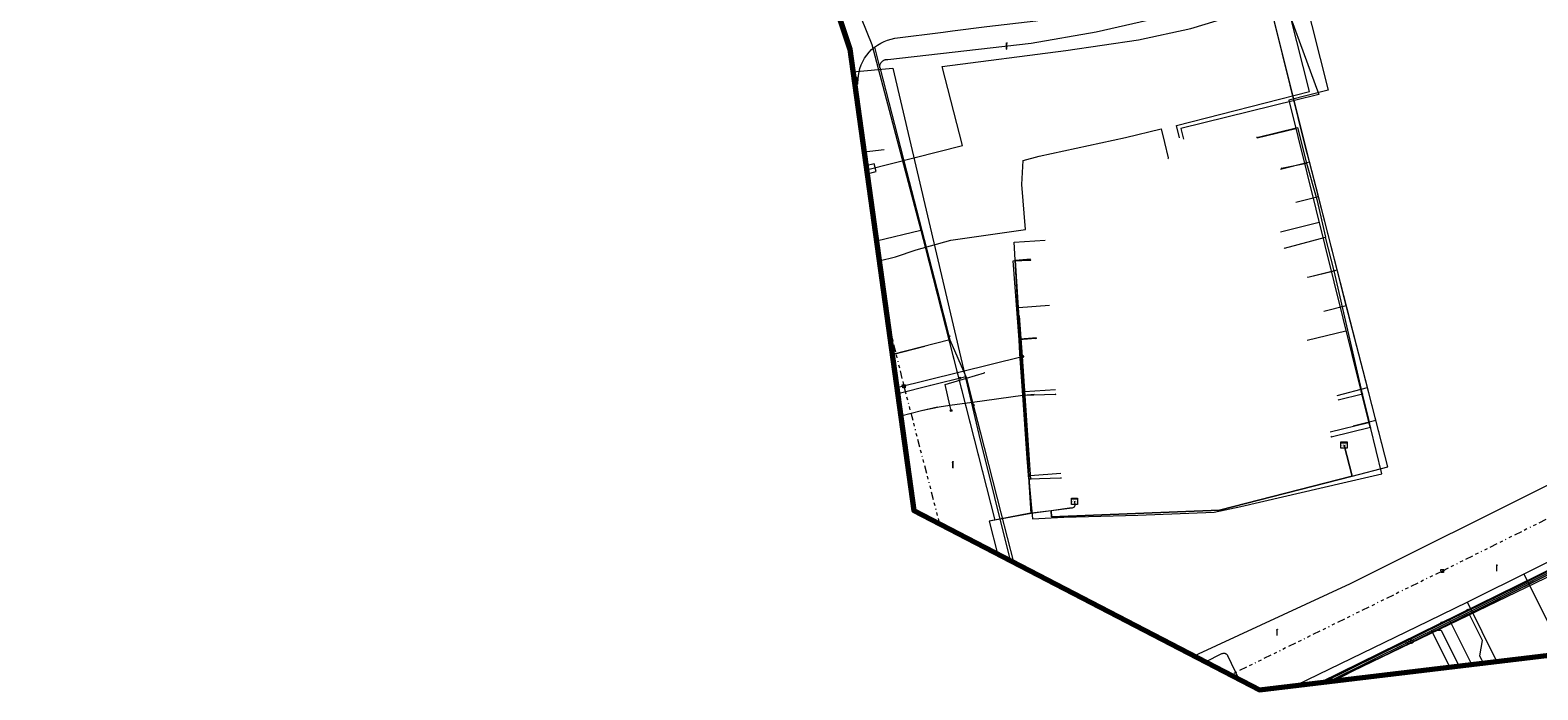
# Model space of a CAD drawing. Header units: metres. Extents: x 154975 to 155642, y 461260 to 461877.
# Tile 1 of 95: x 154975 to 155168, y 461260 to 461344. Entities that reach past the tile are written whole.
import ezdxf
from ezdxf.enums import TextEntityAlignment as Align
from ezdxf.lldxf.tags import DXFTag

# ---------------------------------------------------------------- set-up
doc = ezdxf.new("R2010")
doc.units = ezdxf.units.M
doc.linetypes.add('RI-OVERIG-SO', pattern=[17, 5, -2, 2, -2, 0, -2, 2, -2])
for name, color, linetype, lineweight, true_color in [('B-WE-KL-DATA-G', 3, 'KL-DATA-SO', 18, 0x00ff00), ('B-WE-KL-DATA_HULPSTUK-S', 3, 'Continuous', 18, 0x00ff00), ('B-WE-KL-DATA_KABELBED-G', 3, 'Continuous', 18, 0x00ff00), ('B-WE-KL-DATA_MANTELBUIS-G', 3, 'Continuous', 18, 0x00ff00), ('B-WE-KL-ET_LS-G', 1, 'KL-LS-SO', 18, 0xff0000), ('B-WE-KL-ET_LS-S', 1, 'Continuous', 18, 0xff0000), ('B-WE-KL-ET_LS_MANTELBUIS-G', 1, 'Continuous', 18, 0xff0000), ('B-WE-KL-GAS_HD-G', 30, 'KL-GAS_HD-SO', 18, 0xff7f00), ('B-WE-KL-GAS_LD-G', 30, 'KL-GAS_LD-SO', 18, 0xff7f00), ('B-WE-KL-GAS_LD_HULPSTUK-S', 30, 'Continuous', 18, 0xff7f00), ('B-WE-KL-GAS_LD_MANTELBUIS-G', 30, 'Continuous', 18, 0xff7f00), ('B-WE-KL-WATER-G', 5, 'KL-WATER-SO', 18, 0x0000ff), ('B-WE-KL-WATER-S', 5, 'Continuous', 18, 0x0000ff), ('B-WE-KL-WATER_HULPSTUK-S', 5, 'Continuous', 18, 0x0000ff), ('B-WE-RI-VRIJVERVAL-G', 6, 'RI-OVERIG-SO', 18, 0xff00ff), ('B-WE-RI-VRIJVERVAL_HULPSTUK-S', 6, 'Continuous', 18, 0xff00ff)]:
    doc.layers.add(name, color=color, linetype=linetype, lineweight=lineweight, true_color=true_color)
doc.layers.add('B-WE-OG-INFO_ORIENTATIEPOLYGOON-GV', color=7, linetype='Continuous', lineweight=70)
doc.styles.add('NLCS-ISO', font='NLCS-ISO.ttf')
tags = doc.linetypes.add('KL-DATA-SO', pattern='A,4,-1,[101,NLCS.SHX,S=0.5,R=0,X=0,Y=0],-1,4,-1,["D",Standard,S=1,R=0,X=-0.25,Y=-0.5],-1.5', length=12.5).pattern_tags.tags
tags[18] = DXFTag(74, 10)
tags = doc.linetypes.add('KL-GAS_HD-SO', pattern='A,4,-1,[69,NLCS.SHX,S=0.5,R=0,X=0,Y=0],-1,4,-1,["H",Standard,S=1,R=0,X=0,Y=-0.5],-2', length=13).pattern_tags.tags
tags[18] = DXFTag(74, 10)
tags = doc.linetypes.add('KL-GAS_LD-SO', pattern='A,4,-1,[69,NLCS.SHX,S=0.5,R=0,X=0,Y=0],-1,4,-1,["L",Standard,S=1,R=0,X=0.25,Y=-0.5],-2', length=13).pattern_tags.tags
tags[18] = DXFTag(74, 10)
tags = doc.linetypes.add('KL-LS-SO', pattern='A,4,-1,[103,NLCS.SHX,S=0.75,R=0,X=0,Y=0],-1,4,-1,["L",Standard,S=1,R=0,X=0,Y=-0.5],-2', length=13).pattern_tags.tags
tags[18] = DXFTag(74, 10)
doc.linetypes.add('KL-WATER-SO', pattern='A,7,-0.5,[168,NLCS.SHX,S=0.75,R=0,X=0.75,Y=0],-2', length=9.5)

# ---------------------------------------------------------------- blocks, each defined once
blk = doc.blocks.new('SKL-WTB_HULP_T STUK-SO')
at = {"color": 0, "linetype": 'ByBlock', "lineweight": 18}
blk.add_circle((0, 0), 1, dxfattribs=at)
at = {"color": 0, "linetype": 'ByBlock', "lineweight": -2, "style": 'NLCS-ISO'}
blk.add_text('T', height=1, dxfattribs=at).set_placement((0, 0), align=Align.MIDDLE_CENTER)
at = {"color": 0, "linetype": 'ByBlock', "lineweight": 18, "style": 'NLCS-ISO', "flags": 1}
for tag, p in [('TYPE', (1.5, 0)), ('OMSCHRIJVING', (1.5, -3)), ('LABEL', (1.5, -1.5))]:
    blk.add_attdef(tag, p, '', height=1, dxfattribs=at)
blk = doc.blocks.new('SKL-WTB_HULP_KAST-SO')
at = {"color": 0, "linetype": 'ByBlock', "lineweight": 18}
for points in [[(-2, 2), (2, 2), (2, 1.68), (-2, 1.68)], [(-2, 1.52), (2, 1.52), (2, -2), (-2, -2)]]:
    blk.add_lwpolyline(points, close=True, dxfattribs=at)
at = {"color": 0, "linetype": 'ByBlock', "lineweight": 18, "style": 'NLCS-ISO'}
blk.add_text('kast', height=1.5, dxfattribs=at).set_placement((0, 0), align=Align.MIDDLE_CENTER)
at = {"color": 0, "linetype": 'ByBlock', "lineweight": 18, "style": 'NLCS-ISO', "flags": 1}
for tag, p in [('TYPE', (2.5, 0)), ('OMSCHRIJVING', (2.5, -3)), ('LABEL', (2.5, -1.5))]:
    blk.add_attdef(tag, p, '', height=1, dxfattribs=at)
blk = doc.blocks.new('SKL-WTB_HULP_OVERIG-SO')
at = {"color": 0, "linetype": 'ByBlock', "lineweight": 18}
for points in [[(-0.14, 0.14), (0.14, -0.14)], [(0.14, 0.14), (-0.14, -0.14)]]:
    blk.add_lwpolyline(points, dxfattribs=at)
at = {"color": 0, "linetype": 'ByBlock', "lineweight": 18, "style": 'NLCS-ISO', "flags": 1}
for tag, p in [('TYPE', (1.5, 0)), ('OMSCHRIJVING', (1.5, -3)), ('LABEL', (1.5, -1.5))]:
    blk.add_attdef(tag, p, '', height=1, dxfattribs=at)
blk = doc.blocks.new('SKL-WATER_BRANDKRAAN_BRANDPUT-SO')
at = {"color": 0, "linetype": 'ByBlock', "lineweight": 18}
blk.add_ellipse((0, 0), major_axis=(2.5, 0), ratio=0.54, dxfattribs=at)
at = {"color": 0, "linetype": 'ByBlock', "lineweight": 18, "style": 'NLCS-ISO'}
blk.add_text('bk', height=1.5, dxfattribs=at).set_placement((0.16, 0), align=Align.MIDDLE_CENTER)
blk = doc.blocks.new('SKL-WTB_HULP_MOF-SO')
at = {"linetype": 'ByBlock', "lineweight": 18}
h = blk.add_hatch(color=0, dxfattribs=at)
h.dxf.hatch_style = 1
h.paths.add_polyline_path([(-0.5625, 0, 1), (0.5625, 0, 1)])
at = {"color": 0, "linetype": 'ByBlock', "lineweight": 18}
blk.add_circle((0, 0), 0.5625, dxfattribs=at)
at = {"color": 0, "linetype": 'ByBlock', "lineweight": 18, "style": 'NLCS-ISO', "flags": 1}
for tag, p in [('TYPE', (1.5, 0)), ('OMSCHRIJVING', (1.5, -3)), ('LABEL', (1.5, -1.5))]:
    blk.add_attdef(tag, p, '', height=1, dxfattribs=at)
blk = doc.blocks.new('SRI-HULP_AFVOER_OPVANG-SO')
at = {"color": 0, "linetype": 'ByBlock', "lineweight": 18}
blk.add_lwpolyline([(-0.75, -1), (-1, 1), (1, 1), (0.75, -1)], close=True, dxfattribs=at)
at = {"color": 0, "linetype": 'ByBlock', "lineweight": 18, "style": 'NLCS-ISO', "flags": 1}
for tag, p in [('TYPE', (1.5, 0)), ('OMSCHRIJVING', (1.5, -3)), ('LABEL', (1.5, -1.5))]:
    blk.add_attdef(tag, p, '', height=1, dxfattribs=at)
blk = doc.blocks.new('SKL-ET_LS_MAST-SO')
for p, q in [((-0.05, 2.07), (0.05, 2.07)), ((-0.05, -2), (0.05, -2))]:
    blk.add_line(p, q)
for points in [[(-0.18, 1.76), (-0.22, 1.76), (-0.22, 1.84), (-0.18, 1.84), (-0.18, 1.79)], [(-0.18, 1.49), (-0.22, 1.49), (-0.22, 1.57), (-0.18, 1.57), (-0.18, 1.52)], [(-0.18, 1.79), (-0.05, 1.79)], [(-0.18, 1.76), (-0.05, 1.76)], [(-0.18, 1.52), (-0.05, 1.52)], [(-0.18, 1.49), (-0.05, 1.49)], [(-0.05, -2), (-0.05, 2.07)], [(0.05, -2), (0.05, 2.07)], [(0.18, 1.92), (0.05, 1.92)], [(0.18, 1.89), (0.05, 1.89)], [(0.18, 1.66), (0.05, 1.66)], [(0.18, 1.63), (0.05, 1.63)], [(0.18, 1.39), (0.05, 1.39)], [(0.18, 1.36), (0.05, 1.36)], [(0.18, 1.89), (0.22, 1.89), (0.22, 1.97), (0.18, 1.97), (0.18, 1.92)], [(0.18, 1.63), (0.22, 1.63), (0.22, 1.71), (0.18, 1.71), (0.18, 1.66)], [(0.18, 1.36), (0.22, 1.36), (0.22, 1.44), (0.18, 1.44), (0.18, 1.39)]]:
    blk.add_lwpolyline(points)

msp = doc.modelspace()

# ---------------------------------------------------------------- linework, layer by layer
at = {"layer": 'B-WE-KL-DATA-G', "ltscale": 0.2, "flags": 128}
for points in [[(155143.551, 461291.176), (155144.569, 461287.204), (155149.143, 461288.377), (155139.068, 461327.677), (155138.686, 461329.038), (155133.614, 461349.639), (155131.604, 461359.581), (155135.952, 461360.402), (155155.873, 461365.099), (155156.757, 461365.454), (155157.227, 461365.787), (155157.631, 461366.196), (155157.959, 461366.669), (155158.199, 461367.192), (155158.344, 461367.749), (155158.39, 461368.323), (155158.336, 461368.896), (155158.183, 461369.45), (155157.538, 461370.803), (155167.499, 461374.823), (155168.375, 461373.31), (155169.349, 461372.209), (155170.177, 461371.656), (155171.724, 461371.158), (155173.271, 461370.772), (155174.597, 461370.661), (155176.178, 461370.843), (155178.217, 461371.519), (155181.162, 461372.65), (155184.667, 461373.838), (155184.729, 461373.678), (155200.666, 461378.963), (155206.964, 461381.397), (155207.284, 461381.505), (155207.719, 461381.688), (155211.339, 461383.087), (155221.815, 461387.337), (155235.94, 461393.69), (155245.357, 461398.073), (155245.249, 461398.306)], [(155083.924, 461314.784), (155086.029, 461315.306), (155088.684, 461316.195), (155093.122, 461317.445), (155102.705, 461318.799), (155102.229, 461324.603), (155102.392, 461327.668), (155104.461, 461328.217), (155115.526, 461330.606), (155120.083, 461331.706), (155120.518, 461329.961)], [(155120.518, 461329.961), (155121, 461328)], [(155121, 461328), (155121.012, 461327.952)], [(155121, 461327.9), (155121.012, 461327.952)], [(155083.565, 461317.37), (155089.247, 461318.748), (155089.862, 461316.415), (155091.177, 461311.23), (155098.776, 461281.554), (155098.032, 461281.412), (155099.119, 461277.218)], [(155143.551, 461291.176), (155144.569, 461287.204), (155127.583, 461282.849), (155106.044, 461281.989), (155105.987, 461282.742), (155103.432, 461282.424), (155101.351, 461314.845), (155103.352, 461314.998)], [(155143.551, 461291.176), (155144.569, 461287.204), (155127.583, 461282.849), (155106.044, 461281.989), (155105.987, 461282.742), (155103.432, 461282.424), (155101.351, 461314.845), (155103.352, 461314.998)], [(155143.551, 461291.176), (155144.569, 461287.204), (155127.583, 461282.849), (155106.044, 461281.989), (155105.987, 461282.742), (155103.432, 461282.424), (155101.351, 461314.845), (155103.352, 461314.998)], [(155143.551, 461291.176), (155144.569, 461287.204), (155127.583, 461282.849), (155106.044, 461281.989), (155105.987, 461282.742), (155103.432, 461282.424), (155101.351, 461314.845), (155103.352, 461314.998)], [(155143.551, 461291.176), (155144.569, 461287.204), (155127.583, 461282.849), (155106.044, 461281.989), (155105.987, 461282.742), (155103.432, 461282.424), (155101.351, 461314.845), (155103.352, 461314.998)], [(155143.551, 461291.176), (155144.569, 461287.204), (155127.583, 461282.849), (155106.044, 461281.989), (155105.987, 461282.742), (155103.432, 461282.424), (155101.351, 461314.845), (155103.352, 461314.998)], [(155143.551, 461291.176), (155144.569, 461287.204), (155127.583, 461282.849), (155106.044, 461281.989), (155105.987, 461282.742), (155103.432, 461282.424), (155101.351, 461314.845), (155103.352, 461314.998)], [(155143.551, 461291.176), (155144.569, 461287.204), (155127.583, 461282.849), (155106.044, 461281.989), (155105.987, 461282.742), (155103.432, 461282.424), (155101.351, 461314.845), (155103.352, 461314.998)], [(155143.551, 461291.176), (155144.569, 461287.204), (155127.583, 461282.849), (155106.044, 461281.989), (155105.987, 461282.742), (155103.432, 461282.424), (155101.351, 461314.845), (155103.352, 461314.998)], [(155143.551, 461291.176), (155144.569, 461287.204), (155127.583, 461282.849), (155106.044, 461281.989), (155105.987, 461282.742), (155103.432, 461282.424), (155101.351, 461314.845), (155103.352, 461314.998)], [(155143.551, 461291.176), (155144.569, 461287.204), (155127.583, 461282.849), (155106.044, 461281.989), (155105.987, 461282.742), (155103.432, 461282.424), (155101.351, 461314.845), (155103.352, 461314.998)], [(155143.551, 461291.176), (155144.569, 461287.204), (155127.583, 461282.849), (155106.044, 461281.989), (155105.987, 461282.742), (155103.432, 461282.424), (155101.351, 461314.845), (155103.352, 461314.998)], [(155143.551, 461291.176), (155144.569, 461287.204), (155127.583, 461282.849), (155106.044, 461281.989), (155105.987, 461282.742), (155103.432, 461282.424), (155101.351, 461314.845), (155103.352, 461314.998)], [(155143.551, 461291.176), (155144.569, 461287.204), (155127.583, 461282.849), (155106.044, 461281.989), (155105.987, 461282.742), (155103.432, 461282.424), (155101.351, 461314.845), (155103.352, 461314.998)], [(155143.551, 461291.176), (155144.569, 461287.204), (155127.583, 461282.849), (155106.044, 461281.989), (155105.987, 461282.742), (155103.432, 461282.424), (155101.351, 461314.845), (155103.352, 461314.998)], [(155143.551, 461291.176), (155144.569, 461287.204), (155127.583, 461282.849), (155106.044, 461281.989), (155105.987, 461282.742), (155103.432, 461282.424), (155101.351, 461314.845), (155103.352, 461314.998)], [(155143.551, 461291.176), (155144.569, 461287.204), (155127.583, 461282.849), (155106.044, 461281.989), (155105.987, 461282.742), (155103.432, 461282.424), (155101.351, 461314.845), (155103.352, 461314.998)], [(155143.551, 461291.176), (155144.569, 461287.204), (155127.583, 461282.849), (155106.044, 461281.989), (155105.987, 461282.742), (155103.432, 461282.424), (155101.351, 461314.845), (155103.352, 461314.998)], [(155143.551, 461291.176), (155144.569, 461287.204), (155127.583, 461282.849), (155106.044, 461281.989), (155105.987, 461282.742), (155103.432, 461282.424), (155101.351, 461314.845), (155103.352, 461314.998)], [(155108.968, 461283.97), (155109.029, 461283.443), (155108.93, 461283.238), (155108.66, 461283.108), (155108.341, 461283.081), (155105.987, 461282.742), (155103.432, 461282.424), (155101.351, 461314.845), (155103.352, 461314.998)], [(155108.968, 461283.97), (155109.029, 461283.443), (155108.93, 461283.238), (155108.66, 461283.108), (155108.341, 461283.081), (155105.987, 461282.742), (155103.432, 461282.424), (155101.351, 461314.845), (155103.352, 461314.998)], [(155143.551, 461291.176), (155144.569, 461287.204), (155127.583, 461282.849), (155106.044, 461281.989), (155105.987, 461282.742), (155103.432, 461282.424), (155101.351, 461314.845), (155103.352, 461314.998)], [(155143.551, 461291.176), (155144.569, 461287.204), (155127.583, 461282.849), (155106.044, 461281.989), (155105.987, 461282.742), (155103.432, 461282.424), (155101.351, 461314.845), (155103.352, 461314.998)], [(155108.968, 461283.97), (155109.029, 461283.443), (155108.93, 461283.238), (155108.66, 461283.108), (155108.341, 461283.081), (155105.987, 461282.742), (155103.432, 461282.424), (155101.351, 461314.845), (155103.352, 461314.998)], [(155108.968, 461283.97), (155109.029, 461283.443), (155108.93, 461283.238), (155108.66, 461283.108), (155108.341, 461283.081), (155105.987, 461282.742), (155103.432, 461282.424), (155101.351, 461314.845), (155103.352, 461314.998)], [(155108.968, 461283.97), (155109.029, 461283.443), (155108.93, 461283.238), (155108.66, 461283.108), (155108.341, 461283.081), (155105.987, 461282.742), (155103.432, 461282.424), (155101.351, 461314.845), (155103.352, 461314.998)], [(155108.968, 461283.97), (155109.029, 461283.443), (155108.93, 461283.238), (155108.66, 461283.108), (155108.341, 461283.081), (155105.987, 461282.742), (155103.432, 461282.424), (155101.351, 461314.845), (155103.352, 461314.998)], [(155108.968, 461283.97), (155109.029, 461283.443), (155108.93, 461283.238), (155108.66, 461283.108), (155108.341, 461283.081), (155105.987, 461282.742), (155103.432, 461282.424), (155101.351, 461314.845), (155103.352, 461314.998)], [(155108.968, 461283.97), (155109.029, 461283.443), (155108.93, 461283.238), (155108.66, 461283.108), (155108.341, 461283.081), (155105.987, 461282.742), (155103.432, 461282.424), (155101.351, 461314.845), (155103.352, 461314.998)], [(155108.968, 461283.97), (155109.029, 461283.443), (155108.93, 461283.238), (155108.66, 461283.108), (155108.341, 461283.081), (155105.987, 461282.742), (155103.432, 461282.424), (155101.351, 461314.845), (155103.352, 461314.998)], [(155108.968, 461283.97), (155109.029, 461283.443), (155108.93, 461283.238), (155108.66, 461283.108), (155108.341, 461283.081), (155105.987, 461282.742), (155103.432, 461282.424), (155101.351, 461314.845), (155103.352, 461314.998)], [(155108.968, 461283.97), (155109.029, 461283.443), (155108.93, 461283.238), (155108.66, 461283.108), (155108.341, 461283.081), (155105.987, 461282.742), (155103.432, 461282.424), (155101.351, 461314.845), (155103.352, 461314.998)], [(155108.968, 461283.97), (155109.029, 461283.443), (155108.93, 461283.238), (155108.66, 461283.108), (155108.341, 461283.081), (155105.987, 461282.742), (155103.432, 461282.424), (155101.351, 461314.845), (155103.352, 461314.998)], [(155108.968, 461283.97), (155109.029, 461283.443), (155108.93, 461283.238), (155108.66, 461283.108), (155108.341, 461283.081), (155105.987, 461282.742), (155103.432, 461282.424), (155101.351, 461314.845), (155103.352, 461314.998)], [(155143.551, 461291.176), (155144.569, 461287.204), (155127.583, 461282.849), (155106.044, 461281.989), (155105.987, 461282.742), (155103.432, 461282.424), (155101.351, 461314.845), (155103.352, 461314.998)], [(155108.968, 461283.97), (155109.029, 461283.443), (155108.93, 461283.238), (155108.66, 461283.108), (155108.341, 461283.081), (155105.987, 461282.742), (155103.432, 461282.424), (155101.351, 461314.845), (155103.352, 461314.998)], [(155108.968, 461283.97), (155109.029, 461283.443), (155108.93, 461283.238), (155108.66, 461283.108), (155108.341, 461283.081), (155105.987, 461282.742), (155103.432, 461282.424), (155101.351, 461314.845), (155103.352, 461314.998)], [(155108.968, 461283.97), (155109.029, 461283.443), (155108.93, 461283.238), (155108.66, 461283.108), (155108.341, 461283.081), (155105.987, 461282.742), (155103.432, 461282.424), (155101.351, 461314.845), (155103.352, 461314.998)], [(155143.551, 461291.176), (155144.569, 461287.204), (155127.583, 461282.849), (155106.044, 461281.989), (155105.987, 461282.742), (155103.432, 461282.424), (155101.351, 461314.845), (155103.352, 461314.998)], [(155140.922, 461260.781), (155147.912, 461264.229), (155157.09, 461268.762), (155165.876, 461273.102), (155169.823, 461275.048), (155197.628, 461288.761), (155203.286, 461291.577), (155203.829, 461291.847), (155223.252, 461301.512), (155225.513, 461302.637), (155243.797, 461311.866), (155251.58, 461315.796)], [(155141.863, 461260.894), (155148.942, 461264.269), (155178.386, 461278.846), (155219.161, 461298.934), (155219.194, 461298.87)], [(155219.194, 461298.87), (155219.161, 461298.934), (155178.386, 461278.846), (155148.942, 461264.269), (155141.863, 461260.894)], [(155219.194, 461298.87), (155219.161, 461298.934), (155178.386, 461278.846), (155148.942, 461264.269), (155141.863, 461260.894)], [(155161.274, 461263.518), (155160.95, 461264.168), (155161.324, 461266.114), (155159.613, 461269.552), (155178.386, 461278.846), (155219.161, 461298.934), (155219.194, 461298.87)], [(155108.968, 461283.97), (155109.029, 461283.443), (155108.93, 461283.238), (155108.66, 461283.108), (155108.341, 461283.081), (155105.987, 461282.742), (155106.044, 461281.989), (155127.583, 461282.849), (155144.569, 461287.204), (155143.551, 461291.176)], [(155108.968, 461283.97), (155109.029, 461283.443), (155108.93, 461283.238), (155108.66, 461283.108), (155108.341, 461283.081), (155105.987, 461282.742), (155103.131, 461282.387), (155098.032, 461281.412), (155099.119, 461277.218)], [(155157.09, 461268.762), (155165.876, 461273.102), (155169.823, 461275.048)], [(155157.09, 461268.762), (155147.912, 461264.229), (155140.922, 461260.781)], [(155159.927, 461263.062), (155157.09, 461268.762)]]:
    msp.add_lwpolyline(points, dxfattribs=at)
at = {"layer": 'B-WE-KL-DATA_KABELBED-G', "ltscale": 0.2, "flags": 128}
for points in [[(155083.314, 461342.191), (155083.702, 461342.473), (155084.113, 461342.72), (155084.543, 461342.931), (155084.99, 461343.104), (155085.45, 461343.239), (155085.92, 461343.333), (155092.138, 461344.116), (155093.33, 461344.297), (155097.749, 461344.829), (155104.017, 461345.585), (155119.039, 461347.864), (155144.938, 461353.197)], [(155079.608, 461350.897), (155082.975, 461342.535), (155089.247, 461318.748)], [(155139.114, 461327.498), (155133.614, 461349.639), (155133.359, 461350.902)], [(155128.126, 461347.857), (155111.737, 461344.105), (155103.43, 461342.662), (155085.024, 461340.564), (155084.945, 461340.572), (155084.866, 461340.574), (155084.787, 461340.568), (155084.709, 461340.556), (155084.632, 461340.537), (155084.557, 461340.512), (155084.484, 461340.48), (155084.415, 461340.443), (155084.349, 461340.399), (155084.287, 461340.35), (155084.229, 461340.295), (155084.176, 461340.236), (155084.129, 461340.172), (155084.087, 461340.105), (155084.052, 461340.034), (155084.022, 461339.961), (155083.999, 461339.885), (155083.983, 461339.807), (155083.973, 461339.729), (155083.97, 461339.65), (155083.974, 461339.578)], [(155080.847, 461337.24), (155080.896, 461337.253), (155080.929, 461337.263), (155080.961, 461337.276), (155080.991, 461337.291), (155081.021, 461337.309), (155081.048, 461337.33), (155081.074, 461337.352), (155081.098, 461337.377), (155081.12, 461337.404), (155081.139, 461337.432), (155081.156, 461337.462), (155081.17, 461337.493), (155081.181, 461337.526), (155081.19, 461337.559), (155081.196, 461337.593), (155081.199, 461337.627), (155081.22, 461338.075), (155081.26, 461338.549), (155081.341, 461339.018), (155081.462, 461339.479), (155081.622, 461339.927), (155081.82, 461340.361), (155082.053, 461340.775), (155082.322, 461341.168), (155082.623, 461341.537), (155082.955, 461341.879), (155083.314, 461342.191), (155083.314, 461342.191)], [(155083.314, 461342.191), (155083.314, 461342.191), (155083.97, 461339.65), (155083.988, 461339.581)], [(155083.988, 461339.581), (155087.42, 461326.293), (155091.301, 461311.241), (155092.996, 461304.66)], [(155132.362, 461330.634), (155137.582, 461331.902), (155138.748, 461327.338)], [(155135.376, 461326.542), (155139.114, 461327.498)], [(155135.504, 461326.678), (155138.748, 461327.338)], [(155138.748, 461327.338), (155140.052, 461322.675), (155141.181, 461317.853)], [(155140.256, 461323.044), (155139.114, 461327.498)], [(155137.37, 461322.306), (155140.256, 461323.044)], [(155142.665, 461313.646), (155140.256, 461323.044)], [(155083.565, 461317.37), (155089.247, 461318.748)], [(155089.247, 461318.748), (155098.776, 461281.554)], [(155135.91, 461316.433), (155141.181, 461317.853)], [(155142.296, 461313.518), (155141.181, 461317.853)], [(155101.879, 461304.664), (155101.118, 461314.787), (155103.355, 461314.903)], [(155103.352, 461314.998), (155101.351, 461314.845), (155101.998, 461304.764)], [(155138.901, 461312.706), (155142.296, 461313.518)], [(155138.92, 461312.69), (155142.665, 461313.646)], [(155145.896, 461297.746), (155142.296, 461313.518)], [(155143.832, 461309.093), (155142.665, 461313.646)], [(155140.937, 461308.353), (155143.832, 461309.093)], [(155146.537, 461298.544), (155143.832, 461309.093)], [(155104.023, 461304.841), (155101.879, 461304.664)], [(155104.119, 461304.927), (155101.998, 461304.764)], [(155101.998, 461304.764), (155102.461, 461297.552)], [(155092.996, 461304.66), (155085.628, 461302.781)], [(155085.628, 461302.781), (155089.792, 461303.844)], [(155092.996, 461304.66), (155095.054, 461299.984)], [(155102.344, 461297.573), (155101.983, 461302.864), (155101.976, 461302.91), (155101.879, 461304.664)], [(155090.556, 461298.858), (155095.054, 461299.984)], [(155093.144, 461295.603), (155092.987, 461296.29), (155092.384, 461298.94), (155095.112, 461299.758), (155097.422, 461300.452)], [(155095.054, 461299.984), (155095.112, 461299.758), (155095.898, 461296.689), (155095.899, 461296.683)], [(155086.319, 461297.797), (155090.549, 461298.856), (155090.556, 461298.858)], [(155086.319, 461297.797), (155090.549, 461298.856)], [(155095.857, 461296.684), (155095.898, 461296.689), (155102.344, 461297.573)], [(155102.344, 461297.573), (155106.533, 461297.691)], [(155103.131, 461286.819), (155102.896, 461289.508), (155102.896, 461289.515), (155102.344, 461297.573)], [(155103.788, 461297.653), (155102.461, 461297.552)], [(155102.461, 461297.552), (155103.432, 461282.424)], [(155142.666, 461297.556), (155146.537, 461298.544)], [(155142.812, 461296.978), (155145.896, 461297.746)], [(155146.96, 461293.46), (155146.677, 461294.664), (155145.896, 461297.746)], [(155147.605, 461294.38), (155146.537, 461298.544)], [(155086.717, 461294.933), (155089.348, 461295.626), (155091.609, 461296.101), (155092.987, 461296.29), (155095.857, 461296.684)], [(155086.717, 461294.932), (155089.348, 461295.626), (155091.421, 461296.062)], [(155095.899, 461296.683), (155096.876, 461292.869)], [(155103.131, 461286.819), (155103.592, 461281.738), (155107.621, 461281.948), (155117.089, 461282.176), (155126.885, 461282.564), (155130.292, 461283.308), (155143.376, 461286.337), (155148.404, 461287.513), (155146.96, 461293.46)], [(155141.892, 461292.243), (155146.96, 461293.46)], [(155144.569, 461287.204), (155149.143, 461288.377), (155147.605, 461294.38)], [(155144.698, 461293.637), (155147.605, 461294.38)], [(155096.876, 461292.869), (155099.535, 461282.486), (155101.148, 461276.181)], [(155143.551, 461291.176), (155144.569, 461287.204)], [(155200.476, 461290.414), (155199.52, 461289.932), (155175.963, 461278.163), (155140.485, 461260.728)], [(155107.222, 461286.945), (155103.131, 461286.819)], [(155105.987, 461282.742), (155106.044, 461281.989), (155127.583, 461282.849), (155144.569, 461287.204)], [(155108.968, 461283.97), (155109.029, 461283.443), (155108.93, 461283.238), (155108.66, 461283.108), (155105.987, 461282.742)], [(155098.776, 461281.554), (155098.032, 461281.412), (155099.099, 461277.229)], [(155103.432, 461282.424), (155098.776, 461281.554)], [(155105.987, 461282.742), (155103.432, 461282.424)], [(155170.14, 461274.764), (155159.613, 461269.552)], [(155159.613, 461269.552), (155148.942, 461264.269), (155141.863, 461260.894)], [(155161.274, 461263.518), (155160.95, 461264.168), (155161.324, 461266.114), (155159.613, 461269.552)], [(155125.782, 461263.392), (155127.89, 461264.438), (155127.933, 461264.457), (155127.977, 461264.472), (155128.023, 461264.484), (155128.07, 461264.491), (155128.117, 461264.494), (155128.164, 461264.493), (155128.21, 461264.488), (155128.257, 461264.478), (155128.302, 461264.465), (155128.345, 461264.448), (155128.388, 461264.427), (155128.428, 461264.402), (155128.465, 461264.374), (155128.501, 461264.343), (155128.533, 461264.309), (155128.562, 461264.272), (155128.588, 461264.233), (155128.61, 461264.191), (155130.058, 461261.172)], [(155128.609, 461264.192), (155130.057, 461261.172)]]:
    msp.add_lwpolyline(points, dxfattribs=at)
at = {"layer": 'B-WE-KL-DATA_MANTELBUIS-G', "ltscale": 0.2, "flags": 128}
for points in [[(155083.924, 461314.784), (155086.028, 461315.306)], [(155085.628, 461302.781), (155089.792, 461303.844)], [(155086.319, 461297.797), (155090.549, 461298.856)], [(155086.717, 461294.932), (155089.348, 461295.626), (155091.421, 461296.062)], [(155128.609, 461264.192), (155130.057, 461261.172)], [(155128.609, 461264.192), (155130.057, 461261.172)]]:
    msp.add_lwpolyline(points, dxfattribs=at)
at = {"layer": 'B-WE-KL-ET_LS-G', "ltscale": 0.2, "flags": 128}
for points in [[(155082.302, 461326.464), (155094.605, 461329.607), (155092.016, 461339.706), (155107.858, 461341.791), (155117.175, 461343.159), (155123.889, 461344.589), (155131.376, 461346.868), (155134.156, 461347.781), (155134.989, 461347.997), (155135.125, 461348.11), (155135.152, 461349.199), (155135.348, 461349.632), (155135.558, 461349.862), (155135.79, 461349.846), (155135.866, 461349.717), (155135.882, 461349.393)], [(155122.461, 461330.586), (155122.062, 461332.136), (155139.116, 461336.526), (155135.882, 461349.393)], [(155201.337, 461291.914), (155159.364, 461271.022), (155154.357, 461268.583), (155137.377, 461260.356)], [(155171.316, 461267.488), (155170.421, 461267.043), (155166.639, 461274.643)], [(155163.136, 461263.447), (155159.364, 461271.022)]]:
    msp.add_lwpolyline(points, dxfattribs=at)
at = {"layer": 'B-WE-KL-ET_LS_MANTELBUIS-G', "ltscale": 0.2, "flags": 128}
msp.add_lwpolyline([(155082.375, 461325.94), (155083.538, 461326.237), (155083.278, 461327.255), (155082.229, 461326.987)], dxfattribs=at)
at = {"layer": 'B-WE-KL-GAS_HD-G', "ltscale": 0.2, "flags": 128}
for points in [[(155124.314, 461264.154), (155144.376, 461273.447), (155248.272, 461325.293), (155322.928, 461363.764), (155391.612, 461401.482), (155453.458, 461441.14), (155455.299, 461442.639)], [(155080.555, 461339.04), (155085.665, 461339.513), (155096.709, 461292.519), (155100.729, 461276.383)]]:
    msp.add_lwpolyline(points, dxfattribs=at)
at = {"layer": 'B-WE-KL-GAS_LD-G', "ltscale": 0.2, "flags": 128}
for points in [[(155131.282, 461359.002), (155131.338, 461358.626), (155133.734, 461358.303), (155135.472, 461349.472), (155136.263, 461348.74), (155138.397, 461349.079), (155141.514, 461336.677), (155136.47, 461335.41), (155146.856, 461293.456)], [(155132.405, 461330.554), (155137.368, 461331.782)], [(155081.98, 461328.777), (155084.557, 461329.056)], [(155135.375, 461318.524), (155140.345, 461319.754)], [(155101.898, 461307.388), (155101.782, 461307.379), (155101.246, 461317.177), (155105.223, 461317.443)], [(155101.885, 461307.535), (155101.796, 461308.834), (155105.787, 461309.111)], [(155101.872, 461307.737), (155102.251, 461302.541)], [(155138.818, 461304.614), (155143.788, 461305.844)], [(155086.179, 461298.544), (155102.251, 461302.541)], [(155102.251, 461302.541), (155103.311, 461286.776)], [(155102.554, 461298.048), (155106.533, 461298.316)], [(155141.769, 461292.861), (155146.701, 461294.081)], [(155142.143, 461260.928), (155144.704, 461262.214), (155170.567, 461274.713), (155205.696, 461292.55)], [(155103.276, 461287.292), (155107.224, 461287.561)], [(155155.537, 461267.449), (155155.987, 461267.444)], [(155155.987, 461267.444), (155158.269, 461262.863)]]:
    msp.add_lwpolyline(points, dxfattribs=at)
at = {"layer": 'B-WE-KL-GAS_LD_MANTELBUIS-G', "ltscale": 0.2, "flags": 128}
msp.add_lwpolyline([(155086.179, 461298.544), (155090.32, 461299.574)], dxfattribs=at)
at = {"layer": 'B-WE-KL-WATER-G', "ltscale": 0.2, "flags": 128}
for points in [[(155132.232, 461358.073), (155132.287, 461357.829), (155132.335, 461357.583), (155134.807, 461351.23), (155140.296, 461336.135), (155122.628, 461331.767), (155122.966, 461330.403)], [(155151.944, 461265.979), (155178.297, 461279.025), (155203.183, 461291.313)], [(155154.769, 461267.378), (155157.097, 461262.722)], [(155141.612, 461260.864), (155151.944, 461265.979)]]:
    msp.add_lwpolyline(points, dxfattribs=at)
at = {"layer": 'B-WE-OG-INFO_ORIENTATIEPOLYGOON-GV', "ltscale": 0.2, "flags": 128}
msp.add_lwpolyline([(154979.954, 461769.009), (154975.026, 461742.727), (154981.597, 461683.593), (155016.092, 461571.895), (155037.446, 461470.052), (155080.154, 461341.928), (155088.367, 461282.793), (155132.718, 461259.797), (155173.784, 461264.724), (155641.931, 461405.99), (155592.652, 461516.045), (155541.731, 461614.603), (155441.531, 461736.157), (155407.036, 461800.219), (155362.685, 461877.422)], close=True, dxfattribs=at)
at = {"layer": 'B-WE-RI-VRIJVERVAL-G', "ltscale": 0.2, "flags": 128}
for points in [[(155084.937, 461307.493), (155087.09, 461298.72)], [(155087.09, 461298.72), (155091.655, 461281.088)], [(155203.89, 461298.78), (155156.16, 461275.03)], [(155156.16, 461275.03), (155129.021, 461261.714)]]:
    msp.add_lwpolyline(points, dxfattribs=at)

# ---------------------------------------------------------------- block references
at = {"layer": 'B-WE-KL-DATA_HULPSTUK-S', "xscale": 0.2, "yscale": 0.2, "zscale": 0.2}
for name, p in [('SKL-WTB_HULP_OVERIG-SO', (155083.314, 461342.191)), ('SKL-WTB_HULP_OVERIG-SO', (155083.314, 461342.191)), ('SKL-WTB_HULP_OVERIG-SO', (155083.314, 461342.191)), ('SKL-WTB_HULP_OVERIG-SO', (155083.974, 461339.578)), ('SKL-WTB_HULP_OVERIG-SO', (155083.988, 461339.581)), ('SKL-WTB_HULP_OVERIG-SO', (155083.988, 461339.581)), ('SKL-WTB_HULP_OVERIG-SO', (155120.518, 461329.961)), ('SKL-WTB_HULP_OVERIG-SO', (155132.362, 461330.634)), ('SKL-WTB_HULP_OVERIG-SO', (155135.504, 461326.678)), ('SKL-WTB_HULP_OVERIG-SO', (155138.748, 461327.338)), ('SKL-WTB_HULP_OVERIG-SO', (155138.748, 461327.338)), ('SKL-WTB_HULP_OVERIG-SO', (155138.748, 461327.338)), ('SKL-WTB_HULP_OVERIG-SO', (155135.91, 461316.433)), ('SKL-WTB_HULP_OVERIG-SO', (155141.181, 461317.853)), ('SKL-WTB_HULP_OVERIG-SO', (155141.181, 461317.853)), ('SKL-WTB_HULP_OVERIG-SO', (155141.181, 461317.853)), ('SKL-WTB_HULP_OVERIG-SO', (155103.355, 461314.903)), ('SKL-WTB_HULP_OVERIG-SO', (155138.901, 461312.706)), ('SKL-WTB_HULP_OVERIG-SO', (155142.296, 461313.518)), ('SKL-WTB_HULP_OVERIG-SO', (155142.296, 461313.518)), ('SKL-WTB_HULP_OVERIG-SO', (155142.296, 461313.518)), ('SKL-WTB_HULP_MOF-SO', (155092.873, 461305.136)), ('SKL-WTB_HULP_OVERIG-SO', (155104.023, 461304.841)), ('SKL-WTB_HULP_OVERIG-SO', (155092.996, 461304.66)), ('SKL-WTB_HULP_OVERIG-SO', (155092.996, 461304.66)), ('SKL-WTB_HULP_OVERIG-SO', (155092.996, 461304.66)), ('SKL-WTB_HULP_OVERIG-SO', (155101.879, 461304.664)), ('SKL-WTB_HULP_OVERIG-SO', (155101.879, 461304.664)), ('SKL-WTB_HULP_OVERIG-SO', (155101.879, 461304.664)), ('SKL-WTB_HULP_MOF-SO', (155094.252, 461299.783)), ('SKL-WTB_HULP_OVERIG-SO', (155095.054, 461299.984)), ('SKL-WTB_HULP_OVERIG-SO', (155095.054, 461299.984)), ('SKL-WTB_HULP_OVERIG-SO', (155095.054, 461299.984)), ('SKL-WTB_HULP_OVERIG-SO', (155097.422, 461300.452)), ('SKL-WTB_HULP_OVERIG-SO', (155090.556, 461298.858)), ('SKL-WTB_HULP_OVERIG-SO', (155090.556, 461298.858)), ('SKL-WTB_HULP_OVERIG-SO', (155102.344, 461297.573)), ('SKL-WTB_HULP_OVERIG-SO', (155102.344, 461297.573)), ('SKL-WTB_HULP_OVERIG-SO', (155102.344, 461297.573)), ('SKL-WTB_HULP_OVERIG-SO', (155102.344, 461297.573)), ('SKL-WTB_HULP_OVERIG-SO', (155106.533, 461297.691)), ('SKL-WTB_HULP_OVERIG-SO', (155142.812, 461296.978)), ('SKL-WTB_HULP_OVERIG-SO', (155145.896, 461297.746)), ('SKL-WTB_HULP_OVERIG-SO', (155145.896, 461297.746)), ('SKL-WTB_HULP_OVERIG-SO', (155145.896, 461297.746)), ('SKL-WTB_HULP_MOF-SO', (155093.144, 461295.603)), ('SKL-WTB_HULP_OVERIG-SO', (155093.144, 461295.603)), ('SKL-WTB_HULP_OVERIG-SO', (155095.857, 461296.684)), ('SKL-WTB_HULP_OVERIG-SO', (155095.857, 461296.684)), ('SKL-WTB_HULP_OVERIG-SO', (155095.899, 461296.683)), ('SKL-WTB_HULP_OVERIG-SO', (155095.899, 461296.683)), ('SKL-WTB_HULP_MOF-SO', (155095.995, 461296.309)), ('SKL-WTB_HULP_OVERIG-SO', (155146.96, 461293.46)), ('SKL-WTB_HULP_OVERIG-SO', (155146.96, 461293.46)), ('SKL-WTB_HULP_OVERIG-SO', (155146.96, 461293.46)), ('SKL-WTB_HULP_OVERIG-SO', (155096.876, 461292.869)), ('SKL-WTB_HULP_OVERIG-SO', (155096.876, 461292.869)), ('SKL-WTB_HULP_OVERIG-SO', (155141.892, 461292.243)), ('SKL-WTB_HULP_KAST-SO', (155143.551, 461291.176)), ('SKL-WTB_HULP_OVERIG-SO', (155103.131, 461286.819)), ('SKL-WTB_HULP_OVERIG-SO', (155103.131, 461286.819)), ('SKL-WTB_HULP_OVERIG-SO', (155103.131, 461286.819)), ('SKL-WTB_HULP_OVERIG-SO', (155107.222, 461286.945)), ('SKL-WTB_HULP_KAST-SO', (155108.968, 461283.97)), ('SKL-WTB_HULP_MOF-SO', (155159.412, 461270.029)), ('SKL-WTB_HULP_MOF-SO', (155156.091, 461268.397))]:
    msp.add_blockref(name, p, dxfattribs=at)
at = {"layer": 'B-WE-KL-ET_LS-S', "xscale": 0.2, "yscale": 0.2, "zscale": 0.2}
for p in [(155100.282, 461342.339), (155081.05, 461337.921), (155093.389, 461288.662), (155163.132, 461275.426), (155134.96, 461267.169)]:
    msp.add_blockref('SKL-ET_LS_MAST-SO', p, dxfattribs=at)
at = {"layer": 'B-WE-KL-GAS_LD_HULPSTUK-S', "xscale": 0.2, "yscale": 0.2, "zscale": 0.2}
msp.add_blockref('SKL-WTB_HULP_T STUK-SO', (155102.251, 461302.541), dxfattribs=at)
at = {"layer": 'B-WE-KL-WATER-S', "xscale": 0.2, "yscale": 0.2, "zscale": 0.2}
msp.add_blockref('SKL-WATER_BRANDKRAAN_BRANDPUT-SO', (155151.944, 461265.979), dxfattribs=at)
at = {"layer": 'B-WE-KL-WATER_HULPSTUK-S', "xscale": 0.2, "yscale": 0.2, "zscale": 0.2}
msp.add_blockref('SKL-WTB_HULP_OVERIG-SO', (155154.769, 461267.378), dxfattribs=at)
at = {"layer": 'B-WE-RI-VRIJVERVAL_HULPSTUK-S', "xscale": 0.2, "yscale": 0.2, "zscale": 0.2}
for p in [(155087.09, 461298.72), (155156.16, 461275.03)]:
    msp.add_blockref('SRI-HULP_AFVOER_OPVANG-SO', p, dxfattribs=at)

doc.saveas('drawing.dxf')
